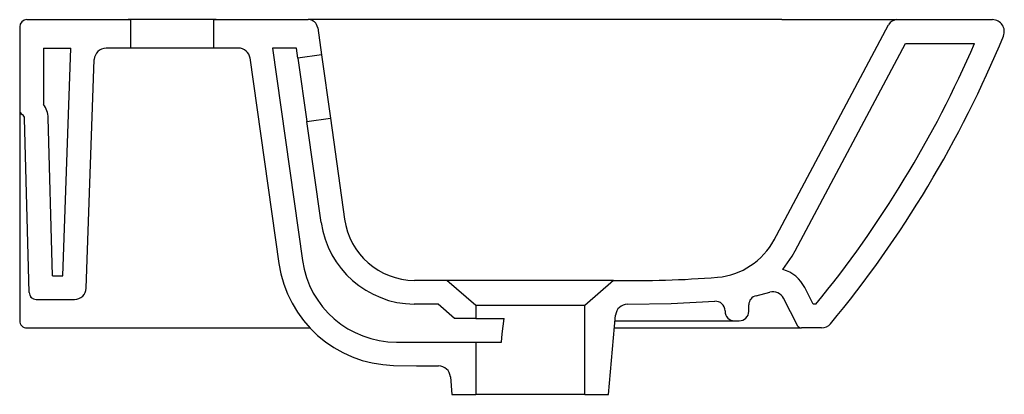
# Model space of a CAD drawing. Header units: millimetres. Extents: x 5447.098 to 5447.513, y 2698.699 to 2698.857.
import ezdxf

# ---------------------------------------------------------------- set-up
doc = ezdxf.new("R2010")
doc.units = ezdxf.units.MM
doc.layers.add('SANINDUSA', color=3, linetype='Continuous')

msp = doc.modelspace()

# ---------------------------------------------------------------- linework, layer by layer
at = {"layer": 'SANINDUSA'}
for p, q in [((5447.10101913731, 2698.857406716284), (5447.14474644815, 2698.857406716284)), ((5447.180746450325, 2698.857406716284), (5447.143746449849, 2698.857406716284)), ((5447.14474644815, 2698.857406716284), (5447.14474644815, 2698.84540671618)), ((5447.179746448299, 2698.84540671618), (5447.179746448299, 2698.857406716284)), ((5447.179746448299, 2698.857406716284), (5447.219541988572, 2698.857406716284)), ((5447.254181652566, 2698.857406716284), (5447.219541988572, 2698.857406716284)), ((5447.4190017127, 2698.857406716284), (5447.254181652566, 2698.857406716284)), ((5447.4190017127, 2698.857406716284), (5447.467535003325, 2698.857406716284)), ((5447.467422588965, 2698.857406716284), (5447.507615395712, 2698.857406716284)), ((5447.098019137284, 2698.854406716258), (5447.098019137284, 2698.819145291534)), ((5447.223503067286, 2698.853963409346), (5447.225103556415, 2698.842575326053)), ((5447.415508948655, 2698.764291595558), (5447.463896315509, 2698.855295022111)), ((5447.512238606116, 2698.850502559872), (5447.512227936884, 2698.850497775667)), ((5447.108019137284, 2698.845406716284), (5447.108019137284, 2698.821655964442)), ((5447.108019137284, 2698.845406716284), (5447.119593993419, 2698.845406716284)), ((5447.116241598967, 2698.749406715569), (5447.119593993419, 2698.845406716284)), ((5447.14474644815, 2698.84540671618), (5447.134427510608, 2698.84540671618)), ((5447.179746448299, 2698.84540671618), (5447.14474644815, 2698.84540671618)), ((5447.190064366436, 2698.845406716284), (5447.179746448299, 2698.84540671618)), ((5447.204509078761, 2698.84540671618), (5447.217096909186, 2698.755839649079)), ((5447.214607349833, 2698.84540671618), (5447.204509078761, 2698.84540671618)), ((5447.215200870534, 2698.84118359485), (5447.214607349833, 2698.84540671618)), ((5447.424486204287, 2698.759874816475), (5447.471027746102, 2698.847406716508)), ((5447.471027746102, 2698.847406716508), (5447.5000833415, 2698.847406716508)), ((5447.126066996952, 2698.744232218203), (5447.129431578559, 2698.840581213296)), ((5447.194994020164, 2698.841256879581), (5447.207167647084, 2698.754637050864)), ((5447.225103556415, 2698.842575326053), (5447.215200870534, 2698.84118359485)), ((5447.098019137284, 2698.81914528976), (5447.098019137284, 2698.742406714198)), ((5447.101977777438, 2698.742328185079), (5447.100056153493, 2698.815712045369)), ((5447.111795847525, 2698.749406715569), (5447.110052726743, 2698.815973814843)), ((5447.218958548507, 2698.814446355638), (5447.228861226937, 2698.815838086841)), ((5447.22493961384, 2698.771888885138), (5447.218958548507, 2698.814446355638)), ((5447.228861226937, 2698.815838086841), (5447.234844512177, 2698.773264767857)), ((5447.423418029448, 2698.757990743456), (5447.423290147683, 2698.757787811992)), ((5447.111795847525, 2698.749406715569), (5447.116241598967, 2698.749406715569)), ((5447.277944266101, 2698.747403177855), (5447.264200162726, 2698.747457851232)), ((5447.278285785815, 2698.747403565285), (5447.277944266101, 2698.747403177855)), ((5447.290019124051, 2698.736906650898), (5447.277944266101, 2698.747403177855)), ((5447.348093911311, 2698.747403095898), (5447.336019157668, 2698.736906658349)), ((5447.432147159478, 2698.737406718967), (5447.428561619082, 2698.744443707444)), ((5447.098019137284, 2698.742406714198), (5447.098019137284, 2698.73803863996)), ((5447.102611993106, 2698.74056065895), (5447.103130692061, 2698.740041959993)), ((5447.408173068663, 2698.741005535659), (5447.413895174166, 2698.74246152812)), ((5447.425492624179, 2698.728440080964), (5447.41965155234, 2698.739903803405)), ((5447.098019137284, 2698.73803863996), (5447.098019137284, 2698.730406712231)), ((5447.104976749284, 2698.739406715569), (5447.12107004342, 2698.739406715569)), ((5447.281090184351, 2698.731418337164), (5447.274205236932, 2698.737403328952)), ((5447.336019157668, 2698.736906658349), (5447.290019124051, 2698.736906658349)), ((5447.290019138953, 2698.736906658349), (5447.290019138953, 2698.731418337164)), ((5447.336019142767, 2698.69940667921), (5447.336019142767, 2698.736906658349)), ((5447.405019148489, 2698.734406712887), (5447.405019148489, 2698.737096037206)), ((5447.43330328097, 2698.737406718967), (5447.432147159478, 2698.737406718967)), ((5447.290019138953, 2698.731418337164), (5447.281090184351, 2698.731418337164)), ((5447.290019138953, 2698.731418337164), (5447.302046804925, 2698.731418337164)), ((5447.346019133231, 2698.69940667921), (5447.348944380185, 2698.732842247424)), ((5447.395019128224, 2698.734649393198), (5447.395019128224, 2698.734406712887)), ((5447.10101913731, 2698.727406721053), (5447.220196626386, 2698.727406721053)), ((5447.348468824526, 2698.727406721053), (5447.363019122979, 2698.727406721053)), ((5447.348731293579, 2698.730406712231), (5447.39901913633, 2698.730406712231)), ((5447.363019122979, 2698.727406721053), (5447.426926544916, 2698.727406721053)), ((5447.39901913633, 2698.730406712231), (5447.401019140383, 2698.730406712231)), ((5447.427240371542, 2698.727406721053), (5447.427244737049, 2698.727406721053)), ((5447.435675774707, 2698.727406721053), (5447.427244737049, 2698.727406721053)), ((5447.256707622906, 2698.721406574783), (5447.290019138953, 2698.721406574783)), ((5447.290019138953, 2698.721406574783), (5447.300845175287, 2698.721406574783)), ((5447.290019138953, 2698.721406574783), (5447.290019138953, 2698.69940667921)), ((5447.279368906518, 2698.706838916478), (5447.280019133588, 2698.69940667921)), ((5447.280019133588, 2698.69940667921), (5447.290019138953, 2698.69940667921)), ((5447.336019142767, 2698.69940667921), (5447.290019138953, 2698.69940667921)), ((5447.336019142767, 2698.69940667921), (5447.346019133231, 2698.69940667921))]:
    msp.add_line(p, q, dxfattribs=at)
at = {"layer": 'SANINDUSA', "ltscale": 0.5}
for p, q in [((5447.215200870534, 2698.84118359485), (5447.218958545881, 2698.814446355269)), ((5447.225103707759, 2698.842575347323), (5447.228861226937, 2698.815838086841))]:
    msp.add_line(p, q, dxfattribs=at)
at = {"layer": 'SANINDUSA'}
for points in [[(5447.41940324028, 2698.75203188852), (5447.423224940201, 2698.757674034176), (5447.424486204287, 2698.759874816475)], [(5447.348093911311, 2698.747403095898), (5447.347736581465, 2698.74740350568), (5447.346641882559, 2698.747404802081), (5447.344523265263, 2698.74740722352), (5447.341434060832, 2698.747409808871), (5447.337638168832, 2698.74741197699), (5447.333023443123, 2698.747413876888), (5447.327980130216, 2698.7474153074), (5447.322360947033, 2698.747416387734), (5447.316637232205, 2698.747416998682), (5447.310644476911, 2698.747417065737), (5447.30488659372, 2698.747416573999), (5447.299197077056, 2698.74741556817), (5447.29405330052, 2698.747414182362), (5447.289307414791, 2698.747412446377), (5447.285357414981, 2698.747410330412), (5447.28209033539, 2698.747407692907), (5447.279780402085, 2698.747405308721), (5447.278359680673, 2698.747403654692)], [(5447.274205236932, 2698.737403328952), (5447.268579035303, 2698.737420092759), (5447.264083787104, 2698.737458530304)], [(5447.353914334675, 2698.737406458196), (5447.372303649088, 2698.737667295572), (5447.390691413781, 2698.738635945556)], [(5447.300845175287, 2698.721406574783), (5447.301240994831, 2698.724859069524), (5447.301641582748, 2698.728196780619), (5447.302046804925, 2698.731418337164)], [(5447.255431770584, 2698.711611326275), (5447.265111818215, 2698.711445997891), (5447.274391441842, 2698.71140312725)]]:
    msp.add_lwpolyline(points, dxfattribs=at)
for centre, radius, start, end in [((5447.101019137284, 2698.854406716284), 0.003, 90, 180), ((5447.219541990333, 2698.853406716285), 0.003999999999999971, 8.000000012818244, 90), ((5447.46742257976, 2698.853406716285), 0.004000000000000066, 90, 152.0000000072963), ((5447.507615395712, 2698.852406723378), 0.004999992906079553, 337.614642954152, 90.00027352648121), ((5447.073025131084, 2699.031399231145), 0.4750074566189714, 320.4865961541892, 337.6149504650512), ((5447.134428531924, 2698.840406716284), 0.005000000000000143, 90, 177.9999999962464), ((5447.190064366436, 2698.840406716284), 0.005000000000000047, 8.000000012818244, 90), ((5447.073023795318, 2699.031400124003), 0.465009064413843, 320.7850446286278, 336.6917943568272), ((5447.100019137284, 2698.81914528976), 0.002, 180, 240.6216421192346), ((5447.099320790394, 2698.815337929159), 0.01075075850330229, 3.390908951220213, 35.99274069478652), ((5447.098056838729, 2698.815659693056), 0.001999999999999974, 1.49999999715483, 60.62164211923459), ((5447.264550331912, 2698.777455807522), 0.0300000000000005, 188.0000000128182, 269.331709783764), ((5447.264550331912, 2698.777455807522), 0.04000000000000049, 188.0000000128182, 269.331709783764), ((5447.389168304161, 2698.77865367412), 0.02999999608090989, 275.2288258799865, 332.0000055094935), ((5447.256681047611, 2698.761595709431), 0.05000000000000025, 188.0000000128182, 268.5682836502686), ((5447.256707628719, 2698.761406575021), 0.04, 188.0000000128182, 270), ((5447.355505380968, 2699.209697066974), 0.4623533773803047, 269.0815161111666, 274.5150538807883), ((5447.415196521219, 2698.737633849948), 0.01500000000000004, 27.00000000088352, 73.71305918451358), ((5447.12107004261, 2698.744406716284), 0.005000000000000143, 270, 357.9999999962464), ((5447.104976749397, 2698.742406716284), 0.003000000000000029, 181.4999999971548, 270), ((5447.409019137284, 2698.737096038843), 0.004000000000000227, 102.2112411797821, 180), ((5447.415196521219, 2698.737633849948), 0.005000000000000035, 27.00000000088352, 105.0862151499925), ((5447.353925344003, 2698.732406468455), 0.00500000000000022, 90.12610529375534, 175.0000000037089), ((5447.391019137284, 2698.734649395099), 0.004000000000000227, 0, 94.69968340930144), ((5447.399019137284, 2698.734406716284), 0.004, 180, 270), ((5447.401019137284, 2698.734406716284), 0.004, 270, 0), ((5447.10101912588, 2698.730406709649), 0.002999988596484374, 179.9999506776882, 270.0002182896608), ((5447.42724473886, 2698.729406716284), 0.002, 207.0000000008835, 270), ((5447.435668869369, 2698.732406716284), 0.00500000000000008, 270, 320.4949609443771), ((5447.274387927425, 2698.706403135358), 0.005000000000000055, 4.999999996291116, 89.95971713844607)]:
    msp.add_arc(centre, radius, start, end, dxfattribs=at)

doc.saveas('drawing.dxf')
